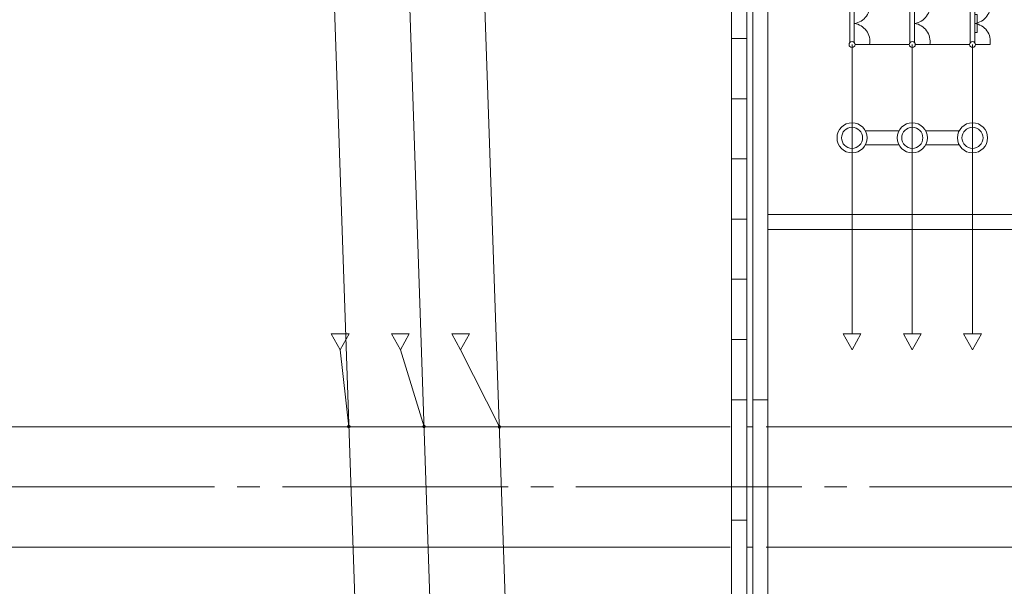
# Model space of a CAD drawing. Header units: millimetres. Extents: x 0 to 420, y 0 to 297.
# Tile 5 of 16: x 84 to 149, y 142 to 179. Entities that reach past the tile are written whole.
import ezdxf

# ---------------------------------------------------------------- set-up
doc = ezdxf.new("R2010")
doc.units = ezdxf.units.MM
for name, pattern in [('K5LT_AXLED', [19.5, 15, -1.5, 1.5, -1.5]), ('K5LT_BASIC', [0]), ('K5LT_THIN', [0]), ('K5LT_THIN_INCLUDED_TO_HATCHING', [0])]:
    doc.linetypes.add(name, pattern=pattern)
doc.layers.add('лотки', color=7, linetype='Continuous')
doc.layers.add('ошиновка 110', color=2, linetype='Continuous', true_color=0xffff00)

# ---------------------------------------------------------------- blocks, each defined once
blk = doc.blocks.new('U29')
at = {"layer": 'лотки', "color": 4, "linetype": 'K5LT_THIN', "lineweight": 9, "true_color": 0x00ffff}
for p, q in [((132.248, 138.181), (132.248, 154.181)), ((132.248, 154.181), (133.248, 154.181)), ((133.248, 154.181), (133.248, 138.181)), ((133.248, 138.181), (132.248, 138.181))]:
    blk.add_line(p, q, dxfattribs=at)
blk = doc.blocks.new('U30')
at = {"layer": 'лотки', "color": 4, "linetype": 'K5LT_THIN', "lineweight": 9, "true_color": 0x00ffff}
for p, q in [((133.248, 165.481), (133.248, 166.481)), ((133.248, 166.481), (178.259, 166.481)), ((178.259, 166.481), (178.259, 165.481)), ((178.259, 165.481), (133.248, 165.481))]:
    blk.add_line(p, q, dxfattribs=at)
blk = doc.blocks.new('U109')
at = {"color": 4, "linetype": 'K5LT_THIN', "lineweight": 9, "true_color": 0x00ffff}
for p, q in [((143.047, 180.581), (144.012, 180.581)), ((142.694, 180.452), (142.694, 177.91)), ((142.994, 177.916), (142.994, 180.445)), ((143.047, 177.781), (144.012, 177.781))]:
    blk.add_line(p, q, dxfattribs=at)
for centre, radius, start, end in [((142.847, 180.581), 0.2, 0, 180), ((142.847, 180.581), 0.2, 180, 0), ((142.83, 180.369), 1.2, 277.85501, 10.15125), ((142.83, 177.992), 1.2, 349.86716, 82.14499), ((142.847, 177.781), 0.2, 0, 180), ((142.847, 177.781), 0.2, 180, 0)]:
    blk.add_arc(centre, radius, start, end, dxfattribs=at)
blk = doc.blocks.new('U110')
at = {"color": 4, "linetype": 'K5LT_THIN', "lineweight": 9, "true_color": 0x00ffff}
for p, q in [((147.047, 180.581), (148.012, 180.581)), ((146.694, 180.452), (146.694, 177.91)), ((146.994, 177.916), (146.994, 180.445)), ((146.994, 179.781), (147.164, 179.781)), ((147.164, 179.781), (147.164, 178.581)), ((147.164, 178.581), (146.994, 178.581)), ((147.047, 177.781), (148.012, 177.781))]:
    blk.add_line(p, q, dxfattribs=at)
for centre, radius, start, end in [((146.847, 180.581), 0.2, 0, 180), ((146.847, 180.581), 0.2, 180, 0), ((146.83, 180.369), 1.2, 277.85501, 10.15125), ((146.83, 177.992), 1.2, 349.86716, 82.14499), ((146.847, 177.781), 0.2, 0, 180), ((146.847, 177.781), 0.2, 180, 0)]:
    blk.add_arc(centre, radius, start, end, dxfattribs=at)
blk = doc.blocks.new('U111')
at = {"color": 4, "linetype": 'K5LT_THIN', "lineweight": 9, "true_color": 0x00ffff}
for p, q in [((139.047, 180.581), (140.012, 180.581)), ((138.694, 180.452), (138.694, 177.91)), ((138.994, 177.916), (138.994, 180.445)), ((139.047, 177.781), (140.012, 177.781))]:
    blk.add_line(p, q, dxfattribs=at)
for centre, radius, start, end in [((138.847, 180.581), 0.2, 0, 180), ((138.847, 180.581), 0.2, 180, 0), ((138.83, 180.369), 1.2, 277.85501, 10.15125), ((138.83, 177.992), 1.2, 349.86716, 82.14499), ((138.847, 177.781), 0.2, 0, 180), ((138.847, 177.781), 0.2, 180, 0)]:
    blk.add_arc(centre, radius, start, end, dxfattribs=at)
blk = doc.blocks.new('U112')
at = {"color": 7, "linetype": 'K5LT_THIN_INCLUDED_TO_HATCHING', "lineweight": 9, "true_color": 0xffffff}
for p, q in [((141.967, 172.056), (139.727, 172.056)), ((145.967, 172.056), (143.727, 172.056)), ((139.727, 171.106), (141.967, 171.106)), ((143.727, 171.106), (145.967, 171.106))]:
    blk.add_line(p, q, dxfattribs=at)
for centre, start, end in [((138.847, 171.581), 0, 180), ((142.847, 171.581), 0, 180), ((146.847, 171.581), 0, 180), ((138.847, 171.581), 180, 0), ((142.847, 171.581), 180, 0), ((146.847, 171.581), 180, 0)]:
    blk.add_arc(centre, 1, start, end, dxfattribs=at)
at = {"color": 4, "linetype": 'K5LT_THIN', "lineweight": 9, "true_color": 0x00ffff}
for centre, start, end in [((138.847, 171.581), 0, 180), ((142.847, 171.581), 0, 180), ((146.847, 171.581), 0, 180), ((138.847, 171.581), 180, 0), ((142.847, 171.581), 180, 0), ((146.847, 171.581), 180, 0)]:
    blk.add_arc(centre, 0.7, start, end, dxfattribs=at)
blk = doc.blocks.new('U117')
at = {"color": 4, "linetype": 'K5LT_THIN', "lineweight": 9, "true_color": 0x00ffff}
for p, q in [((104.259, 158.55), (104.847, 158.55)), ((104.259, 158.55), (104.848, 157.504)), ((105.435, 158.55), (104.847, 158.55)), ((104.848, 157.504), (105.435, 158.55)), ((108.259, 158.55), (108.847, 158.55)), ((108.259, 158.55), (108.848, 157.504)), ((109.435, 158.55), (108.847, 158.55)), ((108.848, 157.504), (109.435, 158.55)), ((112.259, 158.55), (112.847, 158.55)), ((112.259, 158.55), (112.848, 157.504)), ((113.435, 158.55), (112.847, 158.55)), ((112.848, 157.504), (113.435, 158.55))]:
    blk.add_line(p, q, dxfattribs=at)
blk = doc.blocks.new('U118')
at = {"color": 4, "linetype": 'K5LT_THIN', "lineweight": 9, "true_color": 0x00ffff}
for p, q in [((138.259, 158.55), (138.847, 158.55)), ((138.259, 158.55), (138.848, 157.504)), ((139.435, 158.55), (138.847, 158.55)), ((138.848, 157.504), (139.435, 158.55)), ((142.259, 158.55), (142.847, 158.55)), ((142.259, 158.55), (142.848, 157.504)), ((143.435, 158.55), (142.847, 158.55)), ((142.848, 157.504), (143.435, 158.55)), ((146.259, 158.55), (146.847, 158.55)), ((146.259, 158.55), (146.848, 157.504)), ((147.435, 158.55), (146.847, 158.55)), ((146.848, 157.504), (147.435, 158.55))]:
    blk.add_line(p, q, dxfattribs=at)

msp = doc.modelspace()

# ---------------------------------------------------------------- linework, layer by layer
at = {"color": 4, "linetype": 'K5LT_THIN', "lineweight": 9, "true_color": 0x00ffff}
for p, q in [((140.011704, 177.780759), (142.647391, 177.780759)), ((144.011704, 177.780759), (146.647391, 177.780759)), ((131.847709, 158.180522), (130.847709, 158.180522)), ((131.847709, 158.180522), (130.847709, 158.180522)), ((130.747709, 152.380522), (23.008824, 152.380522)), ((132.247709, 152.380522), (131.847709, 152.380522)), ((227.838798, 152.380522), (133.147709, 152.380522)), ((23.008824, 144.380522), (130.747709, 144.380522)), ((131.847709, 144.380522), (132.247709, 144.380522)), ((133.147709, 144.380522), (227.838798, 144.380522))]:
    msp.add_line(p, q, dxfattribs=at)
at = {"color": 2, "linetype": 'K5LT_AXLED', "lineweight": 9, "true_color": 0xffff00}
msp.add_line((23.008824, 148.380522), (228.578508, 148.380522), dxfattribs=at)
at = {"color": 3, "linetype": 'K5LT_BASIC', "lineweight": 35, "true_color": 0x00ff00}
for centre in [(105.418816, 152.394978), (110.418383, 152.394978), (115.418816, 152.380522)]:
    msp.add_circle(centre, 0.062, dxfattribs=at)
at = {"layer": 'лотки', "color": 4, "linetype": 'K5LT_THIN', "lineweight": 9, "true_color": 0x00ffff}
for p, q in [((130.847709, 162.180522), (130.847709, 197.680522)), ((131.847709, 162.180522), (131.847709, 197.680522)), ((132.247709, 154.180522), (132.247709, 197.680522)), ((133.247709, 154.180522), (133.247709, 197.680522)), ((131.847709, 178.180522), (130.847709, 178.180522)), ((131.847709, 174.180522), (130.847709, 174.180522)), ((131.847709, 174.180522), (130.847709, 174.180522)), ((131.847709, 170.180522), (130.847709, 170.180522)), ((131.847709, 166.180522), (130.847709, 166.180522)), ((130.847709, 118.180522), (130.847709, 162.180522)), ((131.847709, 162.180522), (130.847709, 162.180522)), ((131.847709, 162.180522), (130.847709, 162.180522)), ((131.847709, 162.180522), (130.847709, 162.180522)), ((131.847709, 119.180522), (131.847709, 162.180522)), ((131.847709, 154.180522), (130.847709, 154.180522)), ((131.847709, 154.180522), (130.847709, 154.180522)), ((131.847709, 154.180522), (130.847709, 154.180522)), ((131.847709, 146.180522), (130.847709, 146.180522))]:
    msp.add_line(p, q, dxfattribs=at)
at = {"layer": 'ошиновка 110', "color": 4, "linetype": 'K5LT_THIN', "lineweight": 9, "true_color": 0x00ffff}
for p, q in [((103.864361, 197.680522), (106.047709, 134.053285)), ((111.047101, 134.053285), (108.864361, 197.680522)), ((113.864361, 197.680522), (116.047709, 134.053285)), ((138.847391, 177.780759), (138.847391, 158.550215)), ((142.847391, 177.780759), (142.847391, 158.550215)), ((146.847391, 177.780759), (146.847391, 158.550215)), ((104.847709, 157.504326), (105.418816, 152.380522)), ((108.847709, 157.504326), (110.418383, 152.380522)), ((112.847709, 157.504326), (115.418816, 152.380522))]:
    msp.add_line(p, q, dxfattribs=at)

# ---------------------------------------------------------------- block references
for name in ['U111', 'U109', 'U110', 'U112', 'U117', 'U118']:
    msp.add_blockref(name, (0, 0))
at = {"layer": 'лотки'}
for name in ['U30', 'U29']:
    msp.add_blockref(name, (0, 0), dxfattribs=at)

doc.saveas('drawing.dxf')
